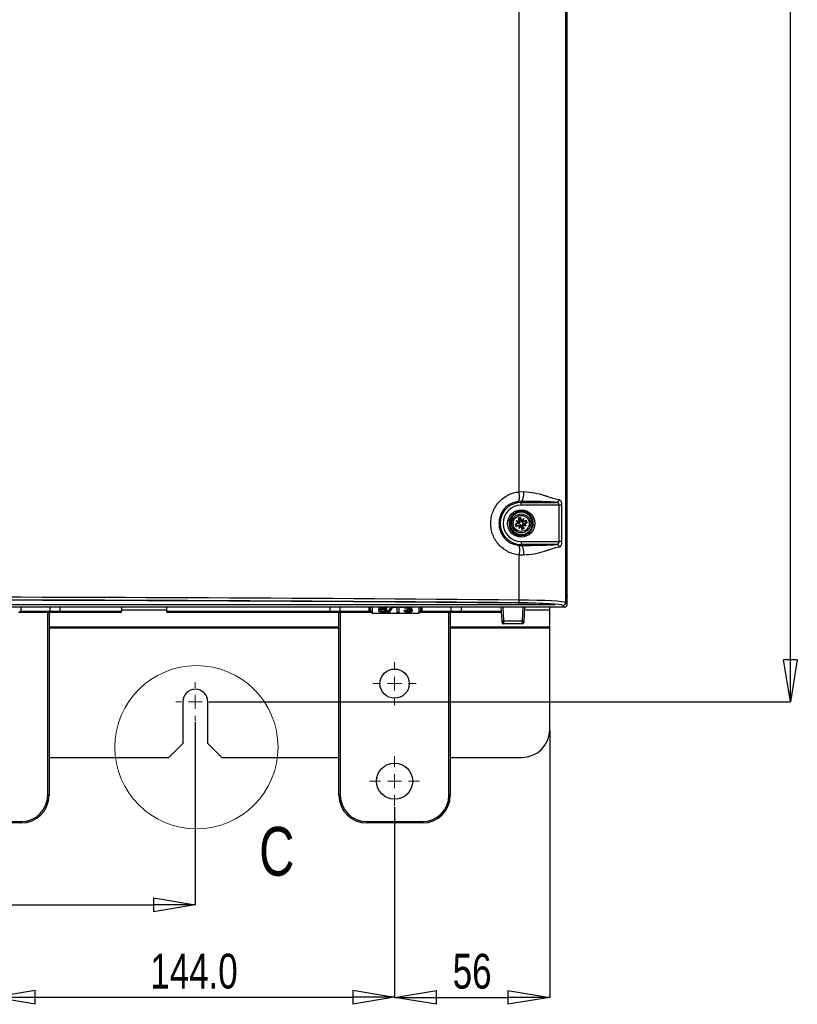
# Paper-space layout 'Sheet1' of a CAD drawing. Header units: millimetres. Extents: x -7 to 413, y -20 to 277.
# Tile 23 of 108: x 82 to 138, y 102 to 172. Entities that reach past the tile are written whole.
import ezdxf

# ---------------------------------------------------------------- set-up
doc = ezdxf.new("R2010")
doc.units = ezdxf.units.MM
doc.header["$PDSIZE"] = -1
doc.styles.add('SLDTEXTSTYLE1', font='TXT', dxfattribs={"width": 0.75})
doc.dimstyles.new('SLDDIMSTYLE1', dxfattribs={"dimtxt": 2.5, "dimasz": 3, "dimexe": 0, "dimexo": 0.0625, "dimtad": 1, "dimdec": 1, "dimlfac": 5, "dimrnd": 1e-09, "dimzin": 4, "dimdsep": 46, "dimtxsty": 'SLDTEXTSTYLE1', "dimblk1": 'CLOSED', "dimblk2": 'CLOSED', "dimsah": 1, "dimcen": 0.09, "dimadec": 0, "dimazin": 1, "dimtfac": 1, "dimtofl": 0, "dimtmove": 0, "dimatfit": 3, "dimldrblk": 'CLOSED', "dimfxl": 0, "dimfrac": 2, "dimtolj": 1, "dimtzin": 12, "dimarcsym": 0})
doc.dimstyles.new('SLDDIMSTYLE3', dxfattribs={"dimtxt": 2.5, "dimasz": 3, "dimexe": 0, "dimexo": 0.0625, "dimtad": 1, "dimdec": 0, "dimlfac": 5, "dimrnd": 1e-09, "dimzin": 12, "dimdsep": 46, "dimtxsty": 'SLDTEXTSTYLE1', "dimblk1": 'CLOSED', "dimblk2": 'CLOSED', "dimsah": 1, "dimcen": 0.09, "dimadec": 0, "dimazin": 3, "dimtfac": 1, "dimtmove": 0, "dimatfit": 0, "dimldrblk": 'CLOSED', "dimfxl": 0, "dimfrac": 2, "dimtolj": 1, "dimtzin": 12, "dimarcsym": 0})

# ---------------------------------------------------------------- blocks, each defined once
blk = doc.blocks.new('_Closed')
at = {"color": 0, "linetype": 'ByBlock', "lineweight": -2}
for p, q in [((-1, 0.166667), (0, 0)), ((-1, 0.166667), (-1, -0.166667)), ((0, 0), (-1, -0.166667)), ((0, 0), (-1, 0))]:
    blk.add_line(p, q, dxfattribs=at)
blk = doc.blocks.new('_D_2')
at = {"color": 0, "linetype": 'Continuous', "lineweight": -2}
for p, q in [((59.02, 122.072), (59.02, 108.957)), ((95.02, 122.072), (95.02, 108.957)), ((62.02, 108.957), (92.02, 108.957))]:
    blk.add_line(p, q, dxfattribs=at)
at = {"layer": 'Defpoints', "color": 0}
for p in [(59.02, 122.134), (95.02, 122.134), (95.02, 108.957)]:
    blk.add_point(p, dxfattribs=at)
at = {"color": 0, "lineweight": -2, "xscale": 3, "yscale": 3, "zscale": 3, "rotation": 180}
blk.add_blockref('_Closed', (59.02, 108.957), dxfattribs=at)
at = {"color": 0, "lineweight": -2, "xscale": 3, "yscale": 3, "zscale": 3}
blk.add_blockref('_Closed', (95.02, 108.957), dxfattribs=at)
at = {"color": 0, "lineweight": 18, "insert": (77.02, 112.082), "char_height": 2.5, "attachment_point": 2, "style": 'SLDTEXTSTYLE1'}
blk.add_mtext('\\A1;180.0', dxfattribs=at)
blk = doc.blocks.new('_D_4')
at = {"color": 0, "linetype": 'Continuous', "lineweight": -2}
for p, q in [((80.526, 115.972), (80.526, 102.329)), ((109.326, 115.972), (109.326, 102.329)), ((83.526, 102.329), (106.326, 102.329))]:
    blk.add_line(p, q, dxfattribs=at)
at = {"layer": 'Defpoints', "color": 0}
for p in [(80.526, 116.034), (109.326, 116.034), (109.326, 102.329)]:
    blk.add_point(p, dxfattribs=at)
at = {"color": 0, "lineweight": -2, "xscale": 3, "yscale": 3, "zscale": 3, "rotation": 180}
blk.add_blockref('_Closed', (80.526, 102.329), dxfattribs=at)
at = {"color": 0, "lineweight": -2, "xscale": 3, "yscale": 3, "zscale": 3}
blk.add_blockref('_Closed', (109.326, 102.329), dxfattribs=at)
at = {"color": 0, "lineweight": 18, "insert": (94.926, 105.454), "char_height": 2.5, "attachment_point": 2, "style": 'SLDTEXTSTYLE1'}
blk.add_mtext('\\A1;144.0', dxfattribs=at)
blk = doc.blocks.new('_D_7')
at = {"color": 0, "linetype": 'Continuous', "lineweight": -2}
for p, q in [((107.183, 231.534), (137.738, 231.534)), ((137.738, 126.534), (137.738, 228.534)), ((95.983, 123.534), (137.738, 123.534))]:
    blk.add_line(p, q, dxfattribs=at)
at = {"layer": 'Defpoints', "color": 0}
for p in [(107.12, 231.534), (137.738, 231.534), (95.92, 123.534)]:
    blk.add_point(p, dxfattribs=at)
at = {"color": 0, "lineweight": -2, "xscale": 3, "yscale": 3, "zscale": 3}
for p, rotation in [((137.738, 231.534), 90.0000000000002), ((137.738, 123.534), 270.0000000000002)]:
    blk.add_blockref('_Closed', p, dxfattribs=dict(at, rotation=rotation))
at = {"color": 0, "lineweight": 18, "insert": (134.613, 177.534), "char_height": 2.5, "attachment_point": 2, "rotation": 90, "style": 'SLDTEXTSTYLE1'}
blk.add_mtext('\\A1;540.0', dxfattribs=at)
blk = doc.blocks.new('_D_11')
at = {"color": 0, "linetype": 'Continuous', "lineweight": -2}
for p, q in [((120.46, 121.472), (120.46, 102.321)), ((109.326, 115.972), (109.326, 102.321)), ((112.326, 102.321), (117.46, 102.321))]:
    blk.add_line(p, q, dxfattribs=at)
at = {"layer": 'Defpoints', "color": 0}
for p in [(120.46, 121.534), (109.326, 116.034), (120.46, 102.321)]:
    blk.add_point(p, dxfattribs=at)
at = {"color": 0, "lineweight": -2, "xscale": 3, "yscale": 3, "zscale": 3, "rotation": 180}
blk.add_blockref('_Closed', (109.326, 102.321), dxfattribs=at)
at = {"color": 0, "lineweight": -2, "xscale": 3, "yscale": 3, "zscale": 3}
blk.add_blockref('_Closed', (120.46, 102.321), dxfattribs=at)
at = {"color": 0, "lineweight": 18, "insert": (114.893, 105.446), "char_height": 2.5, "attachment_point": 2, "style": 'SLDTEXTSTYLE1'}
blk.add_mtext('\\A1;56', dxfattribs=at)
blk = doc.blocks.new('SW_CENTERMARKSYMBOL_4')
at = {"color": 0, "linetype": 'Continuous', "lineweight": 18}
for p, q in [((0, 1), (0, 1.8)), ((-1, 0), (-1.8, 0)), ((0, 0), (-0.5, 0)), ((0, 0), (0, 0.5)), ((0, 0), (0, -0.5)), ((0, 0), (0.5, 0)), ((1, 0), (1.8, 0)), ((0, -1), (0, -1.8))]:
    blk.add_line(p, q, dxfattribs=at)
blk = doc.blocks.new('SW_CENTERMARKSYMBOL_5')
at = {"color": 0, "linetype": 'Continuous', "lineweight": 18}
for p, q in [((0, 1), (0, 1.55)), ((-1, 0), (-1.55, 0)), ((0, 0), (-0.5, 0)), ((0, 0), (0, 0.5)), ((0, 0), (0, -0.5)), ((0, 0), (0.5, 0)), ((1, 0), (1.55, 0)), ((0, -1), (0, -1.55))]:
    blk.add_line(p, q, dxfattribs=at)
blk = doc.blocks.new('SW_CENTERMARKSYMBOL_6')
at = {"color": 0, "linetype": 'Continuous', "lineweight": 18}
for p, q in [((0, 1), (0, 1.4)), ((-1, 0), (-1.4, 0)), ((0, 0), (-0.5, 0)), ((0, 0), (0, 0.5)), ((0, 0), (0, -0.5)), ((0, 0), (0.5, 0)), ((1, 0), (1.4, 0)), ((0, -1), (0, -1.4))]:
    blk.add_line(p, q, dxfattribs=at)

psp = doc.layouts.new('Sheet1')

# ---------------------------------------------------------------- linework, layer by layer
at = {"color": 7, "linetype": 'Continuous', "lineweight": 25}
for p, q in [((121.606, 222.82), (121.606, 130.648)), ((121.72, 130.534), (121.72, 222.935)), ((118.27, 138.605), (118.27, 174.464)), ((118.27, 138.605), (118.592, 138.618)), ((118.42, 137.919), (118.236, 137.911)), ((118.42, 137.919), (118.42, 137.844)), ((118.42, 137.844), (120.954, 137.844)), ((118.42, 137.645), (118.42, 137.844)), ((118.024, 137.089), (117.827, 136.871)), ((118.588, 137.117), (118.301, 137.178)), ((121.133, 137.645), (118.42, 137.645)), ((118.876, 137.055), (118.588, 137.117)), ((121.133, 135.024), (121.133, 137.645)), ((121.318, 137.645), (121.318, 135.024)), ((117.827, 136.871), (117.63, 136.652)), ((118.282, 136.47), (118.064, 136.517)), ((118.064, 136.517), (118.23, 136.367)), ((118.282, 136.405), (118.064, 136.517)), ((118.377, 136.762), (118.206, 136.706)), ((118.206, 136.706), (118.282, 136.47)), ((118.25, 136.684), (118.206, 136.706)), ((118.354, 136.718), (118.25, 136.684)), ((118.25, 136.684), (118.328, 136.441)), ((118.282, 136.47), (118.31, 136.435)), ((118.328, 136.395), (118.282, 136.405)), ((118.282, 136.405), (118.317, 136.374)), ((118.328, 136.441), (118.31, 136.435)), ((118.354, 136.718), (118.377, 136.762)), ((118.433, 136.475), (118.354, 136.718)), ((118.453, 136.525), (118.377, 136.762)), ((118.433, 136.475), (118.451, 136.481)), ((118.451, 136.481), (118.453, 136.525)), ((118.603, 136.69), (118.453, 136.525)), ((118.491, 136.473), (118.46, 136.438)), ((118.481, 136.427), (118.491, 136.473)), ((118.491, 136.473), (118.603, 136.69)), ((118.556, 136.473), (118.521, 136.445)), ((118.527, 136.427), (118.521, 136.445)), ((118.77, 136.505), (118.527, 136.427)), ((118.556, 136.473), (118.603, 136.69)), ((118.792, 136.549), (118.556, 136.473)), ((118.561, 136.322), (118.804, 136.4)), ((118.77, 136.505), (118.792, 136.549)), ((118.804, 136.4), (118.77, 136.505)), ((118.848, 136.378), (118.792, 136.549)), ((118.804, 136.4), (118.848, 136.378)), ((119.182, 136.58), (119.091, 136.86)), ((119.272, 136.3), (119.182, 136.58)), ((117.569, 136.368), (117.659, 136.089)), ((117.659, 136.089), (117.75, 135.809)), ((118.23, 136.367), (117.993, 136.291)), ((117.993, 136.291), (118.048, 136.12)), ((118.037, 136.268), (117.993, 136.291)), ((118.28, 136.347), (118.037, 136.268)), ((118.037, 136.268), (118.071, 136.164)), ((118.048, 136.12), (118.285, 136.196)), ((118.071, 136.164), (118.048, 136.12)), ((118.071, 136.164), (118.314, 136.242)), ((118.274, 136.365), (118.23, 136.367)), ((118.285, 136.196), (118.238, 135.978)), ((118.35, 136.196), (118.238, 135.978)), ((118.238, 135.978), (118.388, 136.144)), ((118.28, 136.347), (118.274, 136.365)), ((118.285, 136.196), (118.32, 136.224)), ((118.314, 136.242), (118.32, 136.224)), ((118.36, 136.242), (118.35, 136.196)), ((118.35, 136.196), (118.381, 136.231)), ((118.39, 136.188), (118.388, 136.144)), ((118.388, 136.144), (118.464, 135.907)), ((118.408, 136.194), (118.39, 136.188)), ((118.408, 136.194), (118.486, 135.951)), ((118.464, 135.907), (118.635, 135.962)), ((118.486, 135.951), (118.464, 135.907)), ((118.486, 135.951), (118.591, 135.985)), ((118.513, 136.274), (118.559, 136.264)), ((118.513, 136.228), (118.531, 136.234)), ((118.591, 135.985), (118.513, 136.228)), ((118.559, 136.264), (118.524, 136.295)), ((118.559, 136.199), (118.531, 136.234)), ((118.559, 136.264), (118.777, 136.152)), ((118.635, 135.962), (118.559, 136.199)), ((118.559, 136.199), (118.777, 136.152)), ((118.561, 136.322), (118.567, 136.304)), ((118.567, 136.304), (118.611, 136.301)), ((118.591, 135.985), (118.635, 135.962)), ((118.611, 136.301), (118.848, 136.378)), ((118.777, 136.152), (118.611, 136.301)), ((118.817, 135.58), (119.014, 135.798)), ((119.014, 135.798), (119.211, 136.016)), ((117.965, 135.614), (118.253, 135.552)), ((118.253, 135.552), (118.54, 135.491)), ((118.42, 135.024), (118.42, 134.824)), ((118.42, 135.024), (121.133, 135.024)), ((118.236, 134.758), (118.42, 134.75)), ((118.42, 134.75), (118.42, 134.824)), ((120.954, 134.824), (118.42, 134.824)), ((118.27, 130.834), (118.27, 134.064)), ((118.592, 134.051), (118.27, 134.064)), ((121.72, 131.138), (121.721, 131.134)), ((121.721, 131.134), (121.72, 131.114)), ((121.521, 130.334), (32.52, 130.334)), ((120.809, 130.487), (78.235, 130.487)), ((82.492, 130.034), (82.492, 129.934)), ((82.492, 130.034), (84.596, 130.034)), ((84.596, 130.034), (84.596, 129.934)), ((85.299, 130.334), (85.296, 130.034)), ((89.736, 130.034), (89.739, 130.334)), ((92.942, 130.334), (92.945, 130.034)), ((104.705, 130.034), (104.702, 130.334)), ((105.405, 130.034), (107.51, 130.034)), ((105.405, 130.034), (105.405, 129.934)), ((107.51, 130.034), (107.51, 129.934)), ((107.609, 130.09), (107.607, 130.334)), ((107.706, 130.334), (107.709, 130)), ((107.707, 130.334), (107.711, 129.898)), ((108.187, 130.132), (108.186, 130.176)), ((108.283, 130.304), (108.365, 130.334)), ((108.283, 130.304), (108.283, 130.334)), ((108.49, 129.978), (108.49, 130.023)), ((108.517, 130.207), (108.517, 130.252)), ((108.769, 130.247), (108.658, 130.242)), ((108.769, 130.291), (108.738, 130.334)), ((108.769, 130.247), (108.769, 130.291)), ((108.779, 130.075), (108.78, 130.119)), ((109.059, 130.334), (108.847, 129.985)), ((108.848, 129.941), (109.086, 130.334)), ((109.178, 130.334), (108.933, 129.941)), ((109.224, 130.305), (109.224, 130.334)), ((109.512, 130.305), (109.224, 130.305)), ((109.515, 129.941), (109.512, 130.305)), ((109.635, 130.305), (109.632, 129.941)), ((109.924, 130.305), (109.635, 130.305)), ((109.924, 130.334), (109.924, 130.305)), ((110.13, 130.097), (110.022, 130.092)), ((110.023, 130.048), (110.022, 130.092)), ((110.023, 130.048), (110.13, 130.053)), ((110.033, 130.247), (110.032, 130.291)), ((110.143, 130.242), (110.033, 130.247)), ((110.13, 130.053), (110.13, 130.097)), ((110.25, 130.225), (110.24, 130.18)), ((110.24, 130.137), (110.251, 130.181)), ((110.24, 130.137), (110.24, 130.18)), ((110.251, 130.181), (110.25, 130.225)), ((110.265, 130.18), (110.265, 130.224)), ((110.302, 129.978), (110.302, 130.023)), ((110.436, 130.245), (110.436, 130.289)), ((110.546, 130.247), (110.547, 130.291)), ((110.591, 130.063), (110.591, 130.107)), ((111.091, 129.898), (111.095, 130.334)), ((111.092, 130), (111.095, 130.334)), ((111.194, 130.334), (111.192, 130.09)), ((111.292, 130.034), (111.292, 129.934)), ((111.292, 130.034), (113.396, 130.034)), ((113.396, 130.034), (113.396, 129.934)), ((114.099, 130.334), (114.096, 130.034)), ((117.042, 129.328), (116.989, 130.334)), ((118.652, 130.334), (118.599, 129.328)), ((120.46, 130.131), (120.46, 130.334)), ((120.46, 128.912), (120.46, 130.131)), ((121.521, 130.334), (121.406, 130.449)), ((121.606, 130.648), (121.72, 130.534)), ((82.492, 129.934), (82.319, 129.934)), ((84.596, 129.934), (82.492, 129.934)), ((84.526, 129.934), (84.526, 116.834)), ((85.196, 129.934), (84.596, 129.934)), ((89.636, 129.934), (85.207, 129.934)), ((104.805, 129.934), (93.045, 129.934)), ((105.405, 129.934), (104.805, 129.934)), ((105.326, 116.834), (105.326, 129.934)), ((107.51, 129.934), (105.405, 129.934)), ((107.683, 129.934), (107.51, 129.934)), ((107.71, 129.934), (107.683, 129.934)), ((107.709, 130), (107.71, 129.934)), ((107.711, 129.898), (107.71, 129.934)), ((107.711, 129.898), (111.091, 129.898)), ((108.848, 129.941), (108.847, 129.985)), ((108.933, 129.941), (108.848, 129.941)), ((109.632, 129.941), (109.515, 129.941)), ((111.091, 129.934), (111.092, 130)), ((111.091, 129.898), (111.091, 129.934)), ((111.119, 129.934), (111.091, 129.934)), ((111.292, 129.934), (111.119, 129.934)), ((113.396, 129.934), (111.292, 129.934)), ((113.326, 129.934), (113.326, 116.834)), ((113.996, 129.934), (113.396, 129.934)), ((117.01, 129.934), (114.007, 129.934)), ((117.047, 129.229), (117.042, 129.328)), ((117.142, 129.333), (118.5, 129.333)), ((117.142, 129.333), (117.147, 129.134)), ((118.494, 129.134), (118.5, 129.333)), ((118.599, 129.328), (118.594, 129.229)), ((118.494, 129.134), (117.147, 129.134)), ((120.46, 128.832), (120.46, 128.912)), ((120.46, 121.534), (120.46, 128.832)), ((94.12, 123.534), (94.12, 120.534)), ((95.92, 120.534), (95.92, 123.534)), ((93.12, 119.534), (94.12, 120.534)), ((95.92, 120.534), (96.92, 119.534)), ((84.526, 119.534), (93.12, 119.534)), ((96.92, 119.534), (105.326, 119.534)), ((113.326, 119.534), (118.46, 119.534)), ((84.526, 116.834), (84.426, 116.834)), ((105.426, 116.834), (105.326, 116.834)), ((113.326, 116.834), (113.226, 116.834)), ((78.526, 114.934), (82.526, 114.934)), ((82.526, 114.834), (78.526, 114.834)), ((82.526, 114.934), (82.526, 114.834)), ((107.326, 114.934), (111.326, 114.934)), ((107.326, 114.934), (107.326, 114.834)), ((111.326, 114.834), (107.326, 114.834)), ((111.326, 114.934), (111.326, 114.834))]:
    psp.add_line(p, q, dxfattribs=at)
at = {"color": 8, "linetype": 'Continuous', "lineweight": 25}
for p, q in [((82.494, 130.334), (82.492, 130.034)), ((84.596, 130.034), (84.599, 130.334)), ((85.296, 130.034), (89.736, 130.034)), ((89.737, 130.131), (92.944, 130.131)), ((92.945, 130.034), (104.705, 130.034)), ((105.402, 130.334), (105.405, 130.034)), ((107.51, 130.034), (107.507, 130.334)), ((111.294, 130.334), (111.292, 130.034)), ((113.396, 130.034), (113.399, 130.334)), ((114.096, 130.034), (117.005, 130.034)), ((117.089, 130.334), (117.142, 129.333)), ((118.5, 129.333), (118.552, 130.334)), ((118.641, 130.131), (120.46, 130.131)), ((120.809, 130.487), (120.746, 130.516)), ((84.426, 116.834), (84.426, 129.934)), ((105.426, 129.934), (105.426, 116.834)), ((113.226, 116.834), (113.226, 129.934)), ((84.526, 128.912), (105.326, 128.912)), ((84.526, 128.832), (105.326, 128.832)), ((113.326, 128.912), (120.46, 128.912)), ((113.326, 128.832), (120.46, 128.832))]:
    psp.add_line(p, q, dxfattribs=at)
at = {"color": 7, "linetype": 'Continuous', "lineweight": 25}
for centre, radius in [((118.42, 136.334), 0.98), ((118.42, 136.334), 0.68), ((118.42, 136.334), 0.576), ((109.326, 124.834), 1.05), ((109.326, 117.834), 1.3)]:
    psp.add_circle(centre, radius, dxfattribs=at)
at = {"color": 7, "linetype": 'Continuous', "lineweight": 18}
psp.add_circle((95.104, 120.273), 5.856, dxfattribs=at)
at = {"color": 7, "linetype": 'Continuous', "lineweight": 25}
for centre, radius, start, end in [((118.42, 136.334), 1.51, 90, 270), ((118.42, 136.334), 1.31, 90, 270), ((118.42, 136.334), 0.8, 77.90076, 137.90076), ((118.42, 136.334), 0.852, 98.08657, 117.71495), ((118.42, 136.334), 0.882, 102.80274, 112.99878), ((118.42, 136.334), 0.8, 17.90076, 77.90076), ((118.42, 136.334), 0.882, 162.80274, 172.99878), ((118.42, 136.334), 0.852, 158.08657, 177.71495), ((118.42, 136.334), 0.8, 137.90076, 197.90076), ((118.257, 136.418), 0.075, 342.23076, 17.90076), ((118.504, 136.498), 0.075, 197.90076, 233.57076), ((118.504, 136.498), 0.075, 252.23076, 287.90076), ((118.42, 136.334), 0.852, 38.08657, 57.71495), ((118.42, 136.334), 0.882, 42.80274, 52.99878), ((118.42, 136.334), 0.8, 317.90076, 17.90076), ((118.42, 136.334), 0.8, 197.90076, 257.90076), ((118.42, 136.334), 0.852, 218.08657, 237.71495), ((118.42, 136.334), 0.882, 222.80274, 232.99878), ((118.42, 136.334), 0.8, 257.90076, 317.90076), ((118.257, 136.418), 0.075, 287.90076, 323.57076), ((118.337, 136.171), 0.075, 72.23076, 107.90076), ((118.337, 136.171), 0.075, 17.90076, 53.57076), ((118.584, 136.251), 0.075, 162.23076, 197.90076), ((118.584, 136.251), 0.075, 107.90076, 143.57076), ((118.42, 136.334), 0.852, 338.08657, 357.71495), ((118.42, 136.334), 0.882, 342.80274, 352.99878), ((118.42, 136.334), 0.852, 278.08657, 297.71495), ((118.42, 136.334), 0.882, 282.80274, 292.99878), ((117.903, 130.792), 0.369, 334.74836, 6.54602), ((85.196, 130.034), 0.1, 270, 359.5), ((89.636, 130.034), 0.1, 270, 359.5), ((93.045, 130.034), 0.1, 180.5, 270), ((104.805, 130.034), 0.1, 180.5, 270), ((107.705, 130.096), 0.0957, 183.34506, 272.68608), ((111.097, 130.096), 0.0957, 267.31392, 356.65494), ((113.996, 130.034), 0.1, 270, 359.5), ((121.406, 130.649), 0.2, 270.1836, 359.8164), ((116.967, 132.195), 2.868, 271.50188, 273.49907), ((118.675, 132.195), 2.868, 266.50093, 268.49812), ((117.147, 129.234), 0.1, 183, 270), ((118.494, 129.234), 0.1, 270, 357), ((95.02, 123.534), 0.9, 0, 180), ((118.46, 121.534), 2, 270, 0), ((82.526, 116.834), 1.9, 270, 360), ((82.526, 116.834), 2, 270, 360), ((107.326, 116.834), 2, 180, 270), ((107.326, 116.834), 1.9, 180, 270), ((111.326, 116.834), 1.9, 270, 360), ((111.326, 116.834), 2, 270, 360)]:
    psp.add_arc(centre, radius, start, end, dxfattribs=at)
for centre, major_axis, ratio, start_param, end_param in [((118.245, 136.363), (0.0214, 0.0998), 0.833591, 5.212777, 5.681932), ((118.546, 136.46), (0.0757, -0.0684), 0.833591, 3.742846, 4.212001), ((118.449, 136.51), (0.0998, -0.0214), 0.833591, 5.212777, 5.681932), ((118.295, 136.46), (0.0684, 0.0757), 0.833591, 3.742846, 4.212001), ((118.392, 136.159), (0.0998, -0.0214), 0.833591, 2.071184, 2.540339), ((118.295, 136.209), (0.0757, -0.0684), 0.833591, 0.601253, 1.070408), ((118.596, 136.306), (0.0214, 0.0998), 0.833591, 2.071184, 2.540339), ((118.546, 136.209), (0.0684, 0.0757), 0.833591, 0.601253, 1.070408), ((69.92, 115.649), (293.957, 0), 0.052372, 1.405568, 1.568719), ((69.92, 115.449), (293.757, 0), 0.052408, 1.405568, 1.568719), ((69.92, 115.442), (293.62, 0), 0.052408, 1.405644, 1.568294), ((117.612, 130.638), (4, 0), 0.049787, 0.05236, 1.405568), ((82.492, 130.034), (0.1, 0.001), 0.008724, 3.802196, 4.712161), ((84.596, 130.034), (0.7, -0.001), 0.001247, 4.712456, 6.283176), ((105.405, 130.034), (0.7, 0.001), 0.001247, 3.141602, 4.712322), ((107.51, 130.034), (0.1, -0.001), 0.008724, 4.712617, 5.622582), ((107.509, 130.091), (0.0994, -0.0121), 0.929702, 5.743717, 6.404472), ((111.292, 130.091), (0.0994, 0.0121), 0.929702, 3.020306, 3.681061), ((111.292, 130.034), (0.1, 0.001), 0.008724, 3.802196, 4.712161), ((113.396, 130.034), (0.7, -0.001), 0.001247, 4.712456, 6.283176), ((117.612, 130.438), (3.532, 0), 0.052408, 0.455785, 1.405644), ((117.612, 130.438), (3.8, 0), 0.052408, 0.05236, 1.405568), ((121.52, 130.535), (0.142, -0.142), 0.997265, 5.499157, 7.067214), ((107.509, 130), (0.2, 0), 0.461511, 5.544666, 6.288324), ((111.292, 130), (0.2, 0), 0.461511, 3.136454, 3.880112)]:
    psp.add_ellipse(centre, major_axis=major_axis, ratio=ratio, start_param=start_param, end_param=end_param, dxfattribs=at)
for points, knots in [([(118.27, 134.064), (118.13, 134.086), (117.853, 134.131), (117.462, 134.293), (117.108, 134.518), (116.801, 134.803), (116.551, 135.139), (116.366, 135.514), (116.253, 135.917), (116.214, 136.333), (116.252, 136.75), (116.365, 137.152), (116.55, 137.528), (116.799, 137.864), (117.106, 138.15), (117.461, 138.375), (117.852, 138.537), (118.13, 138.582), (118.27, 138.605)], [0, 0, 0, 0, 0.063608, 0.126727, 0.18935, 0.251898, 0.313893, 0.376101, 0.437818, 0.499851, 0.561624, 0.623595, 0.685713, 0.74778, 0.810384, 0.872916, 0.936255, 1, 1, 1, 1]), ([(118.236, 137.911), (118.248, 137.926), (118.273, 137.956), (118.292, 138.12), (118.292, 138.347), (118.277, 138.521), (118.27, 138.605)], [0, 0, 0, 0, 0.241001, 0.5, 0.758999, 1, 1, 1, 1]), ([(118.592, 138.618), (118.589, 138.532), (118.582, 138.355), (118.542, 138.124), (118.485, 137.96), (118.441, 137.932), (118.42, 137.919)], [0, 0, 0, 0, 0.240753, 0.5, 0.759247, 1, 1, 1, 1]), ([(118.592, 138.618), (118.858, 138.597), (119.394, 138.555), (119.933, 138.391), (120.352, 138.257), (120.738, 138.122), (120.984, 138.073), (121.13, 138.044)], [0, 0, 0, 0, 0.249011, 0.500866, 0.582293, 0.752522, 1, 1, 1, 1]), ([(118.236, 137.911), (118.044, 137.87), (117.664, 137.788), (117.196, 137.416), (116.888, 136.916), (116.78, 136.334), (116.888, 135.752), (117.197, 135.251), (117.665, 134.88), (118.045, 134.799), (118.236, 134.758)], [0, 0, 0, 0, 0.127594, 0.252925, 0.376896, 0.500147, 0.623405, 0.747394, 0.872761, 1, 1, 1, 1]), ([(120.954, 137.844), (120.884, 137.85), (120.745, 137.862), (120.463, 137.876), (120.146, 137.888), (119.772, 137.898), (119.347, 137.906), (118.883, 137.913), (118.576, 137.917), (118.42, 137.919)], [0, 0, 0, 0, 0.131197, 0.262193, 0.387177, 0.520151, 0.683378, 0.839921, 1, 1, 1, 1]), ([(121.13, 138.044), (121.127, 138.019), (121.123, 137.981), (121.1, 137.935), (121.078, 137.904), (121.05, 137.878), (121.009, 137.852), (120.976, 137.848), (120.954, 137.844)], [0, 0, 0, 0, 0.239798, 0.36858, 0.5, 0.63142, 0.760202, 1, 1, 1, 1]), ([(121.133, 137.645), (121.132, 137.658), (121.131, 137.684), (121.121, 137.722), (121.105, 137.757), (121.076, 137.797), (121.026, 137.834), (120.979, 137.841), (120.954, 137.844)], [0, 0, 0, 0, 0.107812, 0.218706, 0.335149, 0.459274, 0.713701, 1, 1, 1, 1]), ([(121.13, 138.044), (121.157, 138.037), (121.208, 138.022), (121.259, 137.948), (121.289, 137.87), (121.305, 137.801), (121.316, 137.725), (121.317, 137.671), (121.318, 137.645)], [0, 0, 0, 0, 0.262351, 0.509965, 0.633756, 0.754674, 0.877888, 1, 1, 1, 1]), ([(118.028, 137.093), (117.971, 137.065), (117.814, 136.989), (117.668, 136.818), (117.631, 136.677), (117.622, 136.644)], [0, 0, 0, 0, 0.3027827, 0.8351786, 1, 1, 1, 1]), ([(118.076, 137.146), (118.076, 137.146), (118.076, 137.146), (118.073, 137.144), (118.068, 137.138), (118.052, 137.12), (118.036, 137.102), (118.024, 137.089), (118.024, 137.089)], [0, 0, 0, 0, 0.053227, 0.117723, 0.227219, 0.430308, 0.997351, 1, 1, 1, 1]), ([(118.301, 137.178), (118.286, 137.181), (118.268, 137.185), (118.244, 137.19), (118.233, 137.193), (118.226, 137.194), (118.225, 137.194), (118.225, 137.194), (118.225, 137.194)], [0, 0, 0, 0, 0.4703143, 0.631499, 0.8342573, 0.912017, 0.9905288, 1, 1, 1, 1]), ([(118.918, 137.042), (118.912, 137.049), (118.828, 137.133), (118.59, 137.208), (118.37, 137.196), (118.259, 137.189)], [0, 0, 0, 0, 0.037713, 0.514848, 1, 1, 1, 1]), ([(121.318, 137.645), (121.309, 137.645), (121.291, 137.645), (121.246, 137.645), (121.192, 137.645), (121.152, 137.645), (121.133, 137.645)], [0, 0, 0, 0, 0.244431, 0.5, 0.755569, 1, 1, 1, 1]), ([(117.545, 136.442), (117.545, 136.442), (117.545, 136.441), (117.547, 136.437), (117.55, 136.426), (117.558, 136.403), (117.564, 136.382), (117.569, 136.368)], [0, 0, 0, 0, 0.065398, 0.147169, 0.277243, 0.536186, 1, 1, 1, 1]), ([(117.555, 136.425), (117.558, 136.314), (117.563, 136.094), (117.659, 135.862), (117.752, 135.784), (117.76, 135.777)], [0, 0, 0, 0, 0.4785, 0.95421, 1, 1, 1, 1]), ([(117.63, 136.652), (117.62, 136.642), (117.607, 136.627), (117.591, 136.61), (117.583, 136.601), (117.579, 136.596), (117.578, 136.595), (117.578, 136.595), (117.578, 136.595)], [0, 0, 0, 0, 0.470314, 0.631499, 0.834257, 0.912017, 0.990529, 1, 1, 1, 1]), ([(118.951, 137.039), (118.951, 137.039), (118.951, 137.039), (118.949, 137.039), (118.942, 137.041), (118.926, 137.044), (118.902, 137.049), (118.883, 137.053), (118.876, 137.055)], [0, 0, 0, 0, 0.035459, 0.098254, 0.195698, 0.367416, 0.740504, 1, 1, 1, 1]), ([(119.091, 136.86), (119.091, 136.862), (119.086, 136.876), (119.08, 136.895), (119.073, 136.916), (119.07, 136.926), (119.068, 136.932), (119.068, 136.934), (119.068, 136.934), (119.068, 136.934)], [0, 0, 0, 0, 0.052049, 0.488754, 0.651291, 0.814795, 0.89588, 0.977774, 1, 1, 1, 1]), ([(119.276, 136.29), (119.278, 136.367), (119.284, 136.555), (119.203, 136.769), (119.104, 136.861), (119.086, 136.878)], [0, 0, 0, 0, 0.365882, 0.884076, 1, 1, 1, 1]), ([(117.75, 135.809), (117.752, 135.801), (117.758, 135.783), (117.766, 135.759), (117.771, 135.743), (117.773, 135.737), (117.773, 135.735), (117.773, 135.735), (117.773, 135.735)], [0, 0, 0, 0, 0.246947, 0.653624, 0.816136, 0.89856, 0.968235, 1, 1, 1, 1]), ([(118.812, 135.575), (118.854, 135.592), (118.999, 135.653), (119.149, 135.818), (119.199, 135.972), (119.215, 136.02)], [0, 0, 0, 0, 0.217733, 0.756405, 1, 1, 1, 1]), ([(119.211, 136.016), (119.221, 136.027), (119.234, 136.041), (119.25, 136.059), (119.258, 136.068), (119.262, 136.073), (119.263, 136.074), (119.263, 136.074), (119.263, 136.074)], [0, 0, 0, 0, 0.470314, 0.631499, 0.834257, 0.912017, 0.990529, 1, 1, 1, 1]), ([(119.296, 136.227), (119.296, 136.227), (119.296, 136.227), (119.294, 136.231), (119.291, 136.241), (119.284, 136.264), (119.277, 136.286), (119.272, 136.3)], [0, 0, 0, 0, 0.057915, 0.136283, 0.258182, 0.495083, 1, 1, 1, 1]), ([(117.89, 135.63), (117.89, 135.63), (117.89, 135.63), (117.892, 135.629), (117.898, 135.628), (117.915, 135.625), (117.939, 135.62), (117.957, 135.615), (117.965, 135.614)], [0, 0, 0, 0, 0.035459, 0.098254, 0.195698, 0.367416, 0.740504, 1, 1, 1, 1]), ([(117.943, 135.619), (117.958, 135.605), (118.054, 135.517), (118.279, 135.455), (118.473, 135.477), (118.557, 135.487)], [0, 0, 0, 0, 0.092893, 0.604931, 1, 1, 1, 1]), ([(118.54, 135.491), (118.555, 135.487), (118.573, 135.483), (118.597, 135.478), (118.608, 135.476), (118.614, 135.475), (118.616, 135.474), (118.616, 135.474), (118.616, 135.474)], [0, 0, 0, 0, 0.470314, 0.631499, 0.834257, 0.912017, 0.990529, 1, 1, 1, 1]), ([(118.765, 135.523), (118.765, 135.523), (118.765, 135.523), (118.768, 135.525), (118.773, 135.531), (118.789, 135.549), (118.805, 135.567), (118.817, 135.58), (118.817, 135.58)], [0, 0, 0, 0, 0.053227, 0.117723, 0.227219, 0.430308, 0.997351, 1, 1, 1, 1]), ([(120.954, 134.824), (120.979, 134.828), (121.026, 134.835), (121.076, 134.871), (121.105, 134.912), (121.121, 134.947), (121.131, 134.985), (121.132, 135.011), (121.133, 135.024)], [0, 0, 0, 0, 0.285131, 0.540579, 0.664742, 0.78122, 0.89215, 1, 1, 1, 1]), ([(121.318, 135.024), (121.317, 134.997), (121.316, 134.944), (121.306, 134.868), (121.289, 134.799), (121.259, 134.72), (121.208, 134.647), (121.156, 134.632), (121.13, 134.625)], [0, 0, 0, 0, 0.121851, 0.244809, 0.366036, 0.490181, 0.738748, 1, 1, 1, 1]), ([(121.318, 135.024), (121.309, 135.024), (121.291, 135.024), (121.246, 135.024), (121.192, 135.024), (121.152, 135.024), (121.133, 135.024)], [0, 0, 0, 0, 0.244431, 0.5, 0.755569, 1, 1, 1, 1]), ([(118.236, 134.758), (118.248, 134.743), (118.273, 134.713), (118.292, 134.549), (118.292, 134.322), (118.277, 134.148), (118.27, 134.064)], [0, 0, 0, 0, 0.2410007, 0.5, 0.7589993, 1, 1, 1, 1]), ([(118.42, 134.75), (118.574, 134.752), (118.882, 134.756), (119.345, 134.763), (119.772, 134.771), (120.146, 134.781), (120.463, 134.793), (120.745, 134.807), (120.884, 134.819), (120.954, 134.824)], [0, 0, 0, 0, 0.158441, 0.316593, 0.479849, 0.612787, 0.737807, 0.868803, 1, 1, 1, 1]), ([(118.42, 134.75), (118.441, 134.737), (118.485, 134.709), (118.542, 134.545), (118.582, 134.314), (118.589, 134.137), (118.592, 134.051)], [0, 0, 0, 0, 0.240753, 0.5, 0.759247, 1, 1, 1, 1]), ([(121.13, 134.625), (120.984, 134.596), (120.765, 134.553), (120.449, 134.445), (120.248, 134.378), (119.932, 134.277), (119.394, 134.114), (118.858, 134.072), (118.592, 134.051)], [0, 0, 0, 0, 0.247458, 0.372946, 0.417755, 0.499175, 0.751009, 1, 1, 1, 1]), ([(120.954, 134.824), (120.976, 134.821), (121.009, 134.816), (121.05, 134.791), (121.078, 134.765), (121.1, 134.734), (121.123, 134.688), (121.127, 134.65), (121.13, 134.625)], [0, 0, 0, 0, 0.239798, 0.36858, 0.5, 0.63142, 0.760202, 1, 1, 1, 1]), ([(107.589, 130.033), (107.589, 130.033), (107.59, 130.023), (107.595, 130.001), (107.61, 129.973), (107.631, 129.949), (107.648, 129.942), (107.657, 129.938)], [0, 0, 0, 0, 0.00926, 0.237282, 0.492296, 0.746136, 1, 1, 1, 1]), ([(108.266, 130.334), (108.251, 130.323), (108.215, 130.297), (108.192, 130.242), (108.188, 130.201), (108.186, 130.176)], [0, 0, 0, 0, 0.234881, 0.545932, 1, 1, 1, 1]), ([(108.187, 130.132), (108.188, 130.15), (108.19, 130.186), (108.208, 130.246), (108.256, 130.283), (108.283, 130.304)], [0, 0, 0, 0, 0.299149, 0.598882, 1, 1, 1, 1]), ([(108.499, 129.935), (108.464, 129.937), (108.395, 129.939), (108.309, 129.963), (108.24, 129.998), (108.194, 130.056), (108.189, 130.103), (108.187, 130.132)], [0, 0, 0, 0, 0.1618774, 0.3255418, 0.4669389, 0.6772475, 1, 1, 1, 1]), ([(108.405, 130.293), (108.383, 130.283), (108.339, 130.263), (108.299, 130.212), (108.297, 130.174), (108.295, 130.149)], [0, 0, 0, 0, 0.258042, 0.527101, 1, 1, 1, 1]), ([(108.295, 130.149), (108.306, 130.156), (108.331, 130.173), (108.389, 130.194), (108.457, 130.206), (108.501, 130.207), (108.517, 130.207)], [0, 0, 0, 0, 0.218102, 0.521831, 0.822406, 1, 1, 1, 1]), ([(108.486, 130.163), (108.464, 130.162), (108.419, 130.16), (108.363, 130.145), (108.321, 130.125), (108.298, 130.101), (108.296, 130.084), (108.295, 130.076)], [0, 0, 0, 0, 0.206547, 0.420863, 0.610628, 0.815652, 1, 1, 1, 1]), ([(108.49, 130.023), (108.468, 130.024), (108.426, 130.025), (108.373, 130.039), (108.329, 130.06), (108.3, 130.088), (108.297, 130.11), (108.295, 130.12)], [0, 0, 0, 0, 0.197521, 0.36744, 0.536828, 0.794416, 1, 1, 1, 1]), ([(108.295, 130.076), (108.298, 130.061), (108.305, 130.036), (108.345, 130.006), (108.393, 129.988), (108.444, 129.979), (108.477, 129.979), (108.49, 129.978)], [0, 0, 0, 0, 0.313615, 0.531467, 0.707044, 0.883098, 1, 1, 1, 1]), ([(108.517, 130.252), (108.488, 130.25), (108.429, 130.248), (108.348, 130.227), (108.314, 130.205), (108.296, 130.194)], [0, 0, 0, 0, 0.322951, 0.647925, 1, 1, 1, 1]), ([(108.504, 130.305), (108.495, 130.305), (108.477, 130.305), (108.442, 130.301), (108.419, 130.296), (108.405, 130.293)], [0, 0, 0, 0, 0.262638, 0.534145, 1, 1, 1, 1]), ([(108.672, 130.073), (108.669, 130.088), (108.665, 130.112), (108.623, 130.14), (108.577, 130.155), (108.528, 130.162), (108.497, 130.162), (108.486, 130.163)], [0, 0, 0, 0, 0.34262, 0.528592, 0.715099, 0.888104, 1, 1, 1, 1]), ([(108.672, 130.117), (108.67, 130.103), (108.666, 130.08), (108.631, 130.051), (108.585, 130.032), (108.534, 130.024), (108.502, 130.023), (108.49, 130.023)], [0, 0, 0, 0, 0.305706, 0.506172, 0.707312, 0.890221, 1, 1, 1, 1]), ([(108.49, 129.978), (108.511, 129.979), (108.55, 129.981), (108.6, 129.993), (108.637, 130.011), (108.667, 130.038), (108.67, 130.06), (108.672, 130.073)], [0, 0, 0, 0, 0.1909689, 0.3569998, 0.5223308, 0.7105528, 1, 1, 1, 1]), ([(108.779, 130.075), (108.774, 130.052), (108.764, 130.016), (108.702, 129.971), (108.625, 129.946), (108.552, 129.936), (108.511, 129.936), (108.499, 129.935)], [0, 0, 0, 0, 0.327215, 0.535853, 0.746492, 0.926259, 1, 1, 1, 1]), ([(108.616, 130.284), (108.609, 130.287), (108.59, 130.295), (108.551, 130.304), (108.52, 130.305), (108.504, 130.305)], [0, 0, 0, 0, 0.266143, 0.639057, 1, 1, 1, 1]), ([(108.78, 130.119), (108.776, 130.14), (108.769, 130.176), (108.704, 130.218), (108.632, 130.242), (108.564, 130.251), (108.528, 130.252), (108.517, 130.252)], [0, 0, 0, 0, 0.332058, 0.548706, 0.76568, 0.928565, 1, 1, 1, 1]), ([(108.517, 130.207), (108.545, 130.206), (108.601, 130.204), (108.679, 130.184), (108.741, 130.153), (108.775, 130.114), (108.778, 130.087), (108.779, 130.075)], [0, 0, 0, 0, 0.180347, 0.362234, 0.584391, 0.803972, 1, 1, 1, 1]), ([(108.658, 130.242), (108.656, 130.245), (108.652, 130.253), (108.641, 130.267), (108.626, 130.277), (108.616, 130.284)], [0, 0, 0, 0, 0.23868, 0.499715, 1, 1, 1, 1]), ([(108.649, 130.334), (108.66, 130.332), (108.693, 130.324), (108.732, 130.301), (108.76, 130.273), (108.766, 130.254), (108.769, 130.247)], [0, 0, 0, 0, 0.1480176, 0.4535354, 0.787286, 1, 1, 1, 1]), ([(110.298, 129.935), (110.265, 129.937), (110.198, 129.939), (110.116, 129.961), (110.058, 129.992), (110.031, 130.022), (110.025, 130.042), (110.023, 130.048)], [0, 0, 0, 0, 0.231891, 0.466271, 0.666424, 0.891007, 1, 1, 1, 1]), ([(110.067, 130.334), (110.055, 130.323), (110.04, 130.309), (110.033, 130.294), (110.032, 130.291)], [0, 0, 0, 0, 0.796829, 1, 1, 1, 1]), ([(110.033, 130.247), (110.044, 130.266), (110.062, 130.296), (110.116, 130.325), (110.149, 130.332), (110.159, 130.334)], [0, 0, 0, 0, 0.551041, 0.876685, 1, 1, 1, 1]), ([(110.302, 130.023), (110.28, 130.023), (110.243, 130.025), (110.197, 130.036), (110.159, 130.055), (110.141, 130.077), (110.133, 130.093), (110.13, 130.097)], [0, 0, 0, 0, 0.240051, 0.407548, 0.57468, 0.881736, 1, 1, 1, 1]), ([(110.13, 130.053), (110.138, 130.04), (110.149, 130.02), (110.185, 129.997), (110.225, 129.984), (110.266, 129.979), (110.292, 129.979), (110.302, 129.978)], [0, 0, 0, 0, 0.351446, 0.535155, 0.720086, 0.885864, 1, 1, 1, 1]), ([(110.296, 130.305), (110.275, 130.304), (110.237, 130.303), (110.193, 130.29), (110.16, 130.271), (110.148, 130.254), (110.143, 130.243), (110.143, 130.242)], [0, 0, 0, 0, 0.272036, 0.467141, 0.662139, 0.964549, 1, 1, 1, 1]), ([(110.311, 130.142), (110.304, 130.142), (110.29, 130.141), (110.266, 130.14), (110.25, 130.138), (110.24, 130.137)], [0, 0, 0, 0, 0.288261, 0.586566, 1, 1, 1, 1]), ([(110.265, 130.224), (110.263, 130.224), (110.259, 130.225), (110.254, 130.225), (110.251, 130.225), (110.25, 130.225)], [0, 0, 0, 0, 0.366667, 0.777572, 1, 1, 1, 1]), ([(110.251, 130.181), (110.251, 130.181), (110.254, 130.181), (110.259, 130.18), (110.263, 130.18), (110.265, 130.18)], [0, 0, 0, 0, 0.162993, 0.547015, 1, 1, 1, 1]), ([(110.419, 130.259), (110.414, 130.255), (110.403, 130.246), (110.364, 130.234), (110.317, 130.226), (110.28, 130.225), (110.265, 130.224)], [0, 0, 0, 0, 0.1760918, 0.3952232, 0.7554127, 1, 1, 1, 1]), ([(110.265, 130.18), (110.293, 130.182), (110.34, 130.184), (110.392, 130.197), (110.42, 130.212), (110.434, 130.228), (110.435, 130.239), (110.436, 130.245)], [0, 0, 0, 0, 0.331977, 0.533607, 0.689257, 0.844152, 1, 1, 1, 1]), ([(110.436, 130.245), (110.434, 130.253), (110.432, 130.267), (110.407, 130.285), (110.371, 130.298), (110.332, 130.304), (110.306, 130.305), (110.296, 130.305)], [0, 0, 0, 0, 0.240625, 0.448951, 0.657036, 0.867349, 1, 1, 1, 1]), ([(110.591, 130.063), (110.587, 130.046), (110.58, 130.013), (110.515, 129.972), (110.43, 129.945), (110.353, 129.936), (110.31, 129.936), (110.298, 129.935)], [0, 0, 0, 0, 0.249549, 0.506431, 0.724593, 0.921474, 1, 1, 1, 1]), ([(110.483, 130.107), (110.482, 130.097), (110.478, 130.077), (110.446, 130.051), (110.399, 130.032), (110.347, 130.024), (110.315, 130.023), (110.302, 130.023)], [0, 0, 0, 0, 0.244961, 0.462665, 0.680986, 0.872141, 1, 1, 1, 1]), ([(110.302, 129.978), (110.323, 129.979), (110.362, 129.98), (110.413, 129.993), (110.451, 130.011), (110.479, 130.035), (110.482, 130.053), (110.484, 130.063)], [0, 0, 0, 0, 0.2056914, 0.384696, 0.5633402, 0.7642455, 1, 1, 1, 1]), ([(110.484, 130.063), (110.482, 130.073), (110.478, 130.092), (110.445, 130.116), (110.4, 130.134), (110.351, 130.141), (110.321, 130.142), (110.311, 130.142)], [0, 0, 0, 0, 0.254016, 0.469553, 0.6852, 0.888286, 1, 1, 1, 1]), ([(110.546, 130.247), (110.544, 130.236), (110.539, 130.216), (110.502, 130.189), (110.458, 130.173), (110.427, 130.167), (110.417, 130.164)], [0, 0, 0, 0, 0.308478, 0.583518, 0.858679, 1, 1, 1, 1]), ([(110.417, 130.164), (110.438, 130.162), (110.482, 130.156), (110.535, 130.137), (110.573, 130.112), (110.589, 130.086), (110.59, 130.069), (110.591, 130.063)], [0, 0, 0, 0, 0.204924, 0.41687, 0.627952, 0.859743, 1, 1, 1, 1]), ([(110.425, 130.334), (110.439, 130.331), (110.48, 130.323), (110.52, 130.297), (110.544, 130.27), (110.546, 130.253), (110.546, 130.247)], [0, 0, 0, 0, 0.188612, 0.525841, 0.82606, 1, 1, 1, 1]), ([(110.591, 130.107), (110.588, 130.123), (110.583, 130.149), (110.544, 130.178), (110.512, 130.188), (110.5, 130.191)], [0, 0, 0, 0, 0.493945, 0.813101, 1, 1, 1, 1]), ([(110.547, 130.291), (110.546, 130.303), (110.545, 130.319), (110.525, 130.332), (110.522, 130.334)], [0, 0, 0, 0, 0.806606, 1, 1, 1, 1]), ([(111.213, 130.033), (111.213, 130.033), (111.211, 130.023), (111.206, 130.001), (111.192, 129.973), (111.17, 129.949), (111.153, 129.942), (111.144, 129.938)], [0, 0, 0, 0, 0.00926, 0.237282, 0.492296, 0.746136, 1, 1, 1, 1]), ([(120.772, 130.52), (120.774, 130.52), (120.798, 130.517), (120.801, 130.516), (120.804, 130.515)], [0, 0, 0, 0, 0.112987, 1, 1, 1, 1]), ([(120.783, 130.519), (120.804, 130.516), (120.861, 130.508), (120.845, 130.497), (120.82, 130.49), (120.811, 130.487), (120.809, 130.487), (120.809, 130.487)], [0, 0, 0, 0, 0.294625, 0.802474, 0.952978, 0.996327, 1, 1, 1, 1]), ([(120.784, 130.518), (120.79, 130.511), (120.802, 130.496), (120.806, 130.49), (120.808, 130.487), (120.809, 130.487), (120.809, 130.487)], [0, 0, 0, 0, 0.406025, 0.857442, 0.988388, 1, 1, 1, 1]), ([(107.657, 129.938), (107.661, 129.937), (107.669, 129.935), (107.678, 129.934), (107.683, 129.934)], [0, 0, 0, 0, 0.51198, 1, 1, 1, 1]), ([(111.119, 129.934), (111.124, 129.935), (111.133, 129.935), (111.141, 129.937), (111.144, 129.938)], [0, 0, 0, 0, 0.5167, 1, 1, 1, 1])]:
    psp.add_open_spline(points, degree=3, knots=knots, dxfattribs=at)

# ---------------------------------------------------------------- block references
at = {"color": 7, "linetype": 'Continuous', "lineweight": 18}
for name, p in [('SW_CENTERMARKSYMBOL_5', (109.326, 124.834)), ('SW_CENTERMARKSYMBOL_6', (95.02, 123.534)), ('SW_CENTERMARKSYMBOL_4', (109.326, 117.834))]:
    psp.add_blockref(name, p, dxfattribs=at)

# ---------------------------------------------------------------- texts
at = {"color": 7, "linetype": 'Continuous', "lineweight": 18, "insert": (99.602, 114.553), "char_height": 3.5, "attachment_point": 1, "style": 'SLDTEXTSTYLE1'}
psp.add_mtext('C', dxfattribs=at)

# ---------------------------------------------------------------- dimensions: what is measured, and where the dimension line sits
at = {"color": 7, "linetype": 'Continuous', "lineweight": 18}
dim = psp.add_linear_dim(base=(137.738, 231.534), p1=(95.92, 123.534), p2=(107.12, 231.534), angle=90, dimstyle='SLDDIMSTYLE1', dxfattribs=at)
dim.commit()
dim.dimension.update_dxf_attribs({"geometry": '_D_7', "text_midpoint": (137.738, 177.534), "dimtype": 160})
for base, p1, p2, dimstyle, picture, middle in [((95.02, 108.957), (59.02, 122.134), (95.02, 122.134), 'SLDDIMSTYLE1', '_D_2', (77.02, 108.957)), ((120.46, 102.321), (109.326, 116.034), (120.46, 121.534), 'SLDDIMSTYLE3', '_D_11', (114.893, 102.321)), ((109.326, 102.329), (80.526, 116.034), (109.326, 116.034), 'SLDDIMSTYLE1', '_D_4', (94.926, 102.329))]:
    dim = psp.add_linear_dim(base=base, p1=p1, p2=p2, dimstyle=dimstyle, dxfattribs=at)
    dim.commit()
    dim.dimension.update_dxf_attribs({"geometry": picture, "text_midpoint": middle, "dimtype": 160})

doc.saveas('drawing.dxf')
